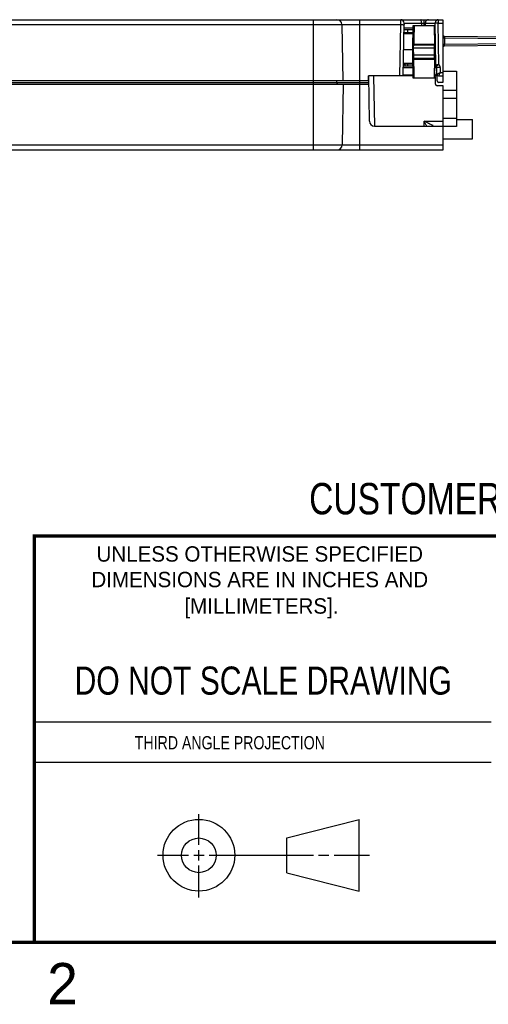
# Model space of a CAD drawing. Header units: inches. Extents: x 0 to 22, y 0 to 17.
# Tile 8 of 28: x 13.5 to 16.4, y 0.1 to 6.1. Entities that reach past the tile are written whole.
import ezdxf
from ezdxf.enums import TextEntityAlignment as Align

# ---------------------------------------------------------------- set-up
doc = ezdxf.new("R2010")
doc.units = ezdxf.units.IN
doc.header["$LTSCALE"] = 1.21
doc.header["$MEASUREMENT"] = 0
doc.layers.get('0').update_dxf_attribs({"linetype": 'CONTINUOUS'})
doc.styles.get("Standard").update_dxf_attribs({"font": 'txt', "width": 0.8})

msp = doc.modelspace()

# ---------------------------------------------------------------- linework, layer by layer
at = {"color": 7, "linetype": 'CONTINUOUS'}
for p, q in [((11.6719, 6.0858), (16.0825, 6.0858)), ((15.2975, 6.0858), (15.2975, 5.7158)), ((15.5775, 6.0858), (15.5775, 5.7158)), ((15.9668, 6.0858), (15.9668, 6.0655)), ((16.0546, 6.0858), (16.0546, 6.0658)), ((16.0825, 6.0858), (16.0825, 5.7058)), ((12.2602, 6.0564), (15.8286, 6.0564)), ((15.4714, 6.0564), (15.4773, 5.7158)), ((15.8232, 5.7458), (15.8286, 6.0564)), ((15.8432, 5.7458), (15.8487, 6.0655)), ((15.9026, 6.0238), (15.848, 6.0238)), ((15.9027, 6.0337), (15.8482, 6.0337)), ((15.8487, 6.0655), (15.9668, 6.0655)), ((15.868, 6.0238), (15.868, 6.0058)), ((15.9005, 5.9058), (15.903, 6.0508)), ((15.903, 6.0508), (16.0329, 6.0508)), ((15.9529, 6.0655), (15.9529, 6.0508)), ((15.9668, 6.0655), (15.967, 6.0508)), ((15.9762, 6.0655), (16.0359, 6.0655)), ((15.9762, 6.0655), (15.9764, 6.0508)), ((16.0351, 5.9288), (16.0329, 6.0508)), ((16.0546, 6.0658), (16.0359, 6.0655)), ((16.0406, 5.8107), (16.0359, 6.0655)), ((16.0546, 6.0658), (16.0825, 6.0658)), ((16.0593, 5.8146), (16.0546, 6.0658)), ((15.8923, 6.0009), (15.8476, 6.0009)), ((15.8967, 6.0058), (15.8477, 6.0058)), ((15.8985, 6.0061), (15.8966, 6.0058)), ((16.0923, 5.9757), (16.5126, 5.9721)), ((16.0923, 5.9757), (16.0923, 5.9359)), ((16.0924, 5.9857), (16.5126, 5.9821)), ((15.846, 5.9058), (15.9005, 5.9058)), ((15.9035, 5.7328), (15.9005, 5.9058)), ((15.9006, 5.9129), (15.9056, 5.9128)), ((15.9055, 5.9058), (15.9056, 5.9128)), ((15.9061, 5.8708), (15.9055, 5.9058)), ((16.0302, 5.9128), (15.9056, 5.9128)), ((15.906, 5.9328), (16.0286, 5.9328)), ((15.9067, 5.9379), (16.0336, 5.9379)), ((16.0304, 5.9058), (16.0297, 5.8708)), ((16.0352, 5.9129), (16.0302, 5.9128)), ((16.0302, 5.9128), (16.0304, 5.9058)), ((16.0347, 5.8707), (16.0354, 5.9058)), ((16.0351, 5.929), (16.0351, 5.9288)), ((16.0354, 5.9058), (16.0352, 5.9129)), ((16.5126, 5.9396), (16.0923, 5.9359)), ((16.5126, 5.9296), (16.0924, 5.9259)), ((15.9011, 5.8707), (15.9061, 5.8708)), ((16.0297, 5.8708), (15.9061, 5.8708)), ((16.0281, 5.8508), (15.9065, 5.8508)), ((16.0331, 5.8457), (15.9073, 5.8457)), ((16.0347, 5.8707), (16.0297, 5.8708)), ((16.0325, 5.7328), (16.0346, 5.8547)), ((15.844, 5.796), (15.9024, 5.796)), ((15.8442, 5.8058), (15.9019, 5.8058)), ((15.8965, 5.8158), (15.8444, 5.8158)), ((15.8921, 5.8207), (15.8445, 5.8207)), ((15.8977, 5.8157), (15.8712, 5.8157)), ((15.8712, 5.8058), (15.8712, 5.8157)), ((15.8964, 5.8158), (15.8983, 5.8156)), ((16.0359, 5.8058), (16.0337, 5.8058)), ((16.0425, 5.796), (16.0433, 5.7509)), ((16.0427, 5.796), (16.0435, 5.7509)), ((16.0659, 5.7964), (16.0459, 5.796)), ((16.0473, 5.7157), (16.0459, 5.796)), ((16.0659, 5.7964), (16.0664, 5.7658)), ((15.6325, 5.7158), (15.633, 5.7458)), ((15.9033, 5.7458), (15.633, 5.7458)), ((15.6386, 5.4713), (15.6338, 5.7459)), ((15.6638, 5.7458), (15.6691, 5.4418)), ((15.9032, 5.7509), (15.8433, 5.7509)), ((16.0325, 5.7328), (15.9035, 5.7328)), ((16.0385, 5.7458), (16.0327, 5.7458)), ((16.0333, 5.7509), (16.0328, 5.7509)), ((16.033, 5.7658), (16.0333, 5.7509)), ((16.0333, 5.7458), (16.0333, 5.7509)), ((16.038, 5.6957), (16.0377, 5.7359)), ((16.0429, 5.7747), (16.0463, 5.7747)), ((16.0566, 5.7458), (16.0825, 5.7458)), ((16.0664, 5.7658), (16.0825, 5.7658)), ((16.0825, 5.7747), (16.1645, 5.7747)), ((16.1645, 5.7747), (16.1645, 5.44)), ((12.2985, 5.7057), (15.6345, 5.7057)), ((12.3004, 5.6958), (15.6346, 5.6958)), ((15.6325, 5.7158), (12.3019, 5.7158)), ((15.2995, 5.2978), (15.2995, 5.7158)), ((15.4388, 5.7158), (15.4389, 5.7057)), ((15.4793, 5.6958), (15.4729, 5.3273)), ((15.5795, 5.2978), (15.5795, 5.7158)), ((16.0845, 5.6858), (16.048, 5.6858)), ((16.0825, 5.7058), (16.0573, 5.7058)), ((16.0845, 5.2978), (16.0845, 5.6858)), ((16.1645, 5.6566), (16.0845, 5.6566)), ((16.1645, 5.6093), (16.0845, 5.6093)), ((16.1645, 5.4873), (16.0845, 5.4873)), ((15.6686, 5.4418), (16.0845, 5.4418)), ((15.9699, 5.4418), (15.9704, 5.4713)), ((15.9704, 5.4713), (16.0845, 5.4713)), ((16.1645, 5.44), (16.0845, 5.44)), ((16.1645, 5.4819), (16.2619, 5.4819)), ((16.2619, 5.3638), (16.2619, 5.4819)), ((11.594, 5.3273), (16.0845, 5.3273)), ((16.0845, 5.3638), (16.2619, 5.3638)), ((11.614, 5.2978), (16.0845, 5.2978)), ((15.1374, 1.132), (15.5769, 1.2447)), ((15.5769, 0.8105), (15.5769, 1.2447)), ((15.1374, 0.9219), (15.1374, 1.132)), ((15.1374, 0.9219), (15.5769, 0.8105))]:
    msp.add_line(p, q, dxfattribs=at)
at = {"color": 2, "linetype": 'CONTINUOUS'}
for p, q in [((13.61, 1.835), (16.375, 1.835)), ((16.375, 1.5888), (13.61, 1.5888)), ((14.6059, 1.0901), (14.6059, 1.2769)), ((14.3557, 1.0276), (14.5434, 1.0276)), ((14.5747, 1.0276), (14.6372, 1.0276)), ((14.6059, 0.9964), (14.6059, 1.0589)), ((14.6684, 1.0276), (15.2987, 1.0276)), ((15.3299, 1.0276), (15.3924, 1.0276)), ((15.4237, 1.0276), (15.6394, 1.0276)), ((14.6059, 0.7723), (14.6059, 0.9651))]:
    msp.add_line(p, q, dxfattribs=at)
at = {"color": 7, "linetype": 'CONTINUOUS'}
for points in [[(15.9026, 6.0251), (15.9024, 6.0191), (15.9018, 6.0133), (15.9009, 6.0094), (15.8999, 6.0071), (15.8985, 6.0061)], [(16.0352, 5.9129), (16.0352, 5.9165), (16.0351, 5.9217), (16.0351, 5.9267), (16.0351, 5.9288)], [(16.0346, 5.8547), (16.0346, 5.857), (16.0346, 5.8621), (16.0347, 5.8673), (16.0347, 5.8707)], [(15.8983, 5.8156), (15.8997, 5.8145), (15.9008, 5.8122), (15.9016, 5.8083), (15.9022, 5.8026), (15.9024, 5.7965)]]:
    msp.add_lwpolyline(points, dxfattribs=at)
at = {"color": 7, "linetype": 'CONTINUOUS', "const_width": 0.02}
for points in [[(13.6, 2.9595), (21.5, 2.96)], [(13.61, 0.5), (13.61, 2.96)], [(0.5, 0.5), (21.5, 0.5)]]:
    msp.add_lwpolyline(points, dxfattribs=at)
at = {"color": 7, "linetype": 'CONTINUOUS'}
for centre, radius in [((14.6059, 1.0276), 0.2171), ((14.6054, 1.0269), 0.105)]:
    msp.add_circle(centre, radius, dxfattribs=at)
for centre, radius, start, end in [((15.4414, 6.0558), 0.03, 1, 90), ((15.8288, 6.0658), 0.02, 359, 90), ((16.0925, 5.9957), 0.01, 180, 269.5), ((15.906, 5.9378), 0.005, 179, 270), ((16.0925, 5.9159), 0.01, 90.5, 180), ((15.9065, 5.8458), 0.005, 90, 181), ((15.8613, 5.8158), 0.01, 181.00005, 270), ((15.8613, 5.8146), 0.01, 181.00002, 238.83629), ((16.0325, 5.7958), 0.01, 1, 82.89486), ((16.0327, 5.7958), 0.01, 1, 83.92619), ((16.0359, 5.7958), 0.01, 1, 90), ((16.0359, 5.7958), 0.03, 1, 38.71446), ((16.0277, 5.7358), 0.01, 0.5, 59.95207), ((16.0383, 5.7508), 0.005, 270.00459, 0.99992), ((16.0385, 5.7508), 0.005, 270, 1), ((16.0566, 5.7558), 0.01, 180.99998, 270), ((15.4489, 5.7058), 0.01, 180.5, 240.16719), ((16.048, 5.6958), 0.01, 180.5, 270), ((16.0573, 5.7158), 0.01, 181, 270), ((15.6686, 5.4718), 0.03, 181, 270), ((15.4429, 5.3278), 0.03, 270, 359)]:
    msp.add_arc(centre, radius, start, end, dxfattribs=at)
for points, knots in [([(15.8286, 6.0564), (15.8286, 6.0578), (15.8286, 6.0609), (15.8286, 6.0656), (15.8287, 6.0704), (15.8287, 6.075), (15.8287, 6.0792), (15.8287, 6.0825), (15.8287, 6.0846), (15.8288, 6.0856), (15.8288, 6.0858)], [0, 0, 0, 0, 0.149896, 0.311437, 0.477553, 0.638914, 0.784188, 0.900264, 0.974664, 1, 1, 1, 1]), ([(15.9529, 6.0655), (15.9529, 6.0689), (15.9528, 6.0753), (15.9519, 6.0808), (15.9513, 6.0858), (15.9503, 6.0858)], [0, 0, 0, 0, 0.4917, 0.854164, 1, 1, 1, 1]), ([(15.9949, 6.0858), (15.9916, 6.0858), (15.9848, 6.0838), (15.9777, 6.076), (15.9761, 6.069), (15.9762, 6.0655)], [0, 0, 0, 0, 0.323711, 0.657201, 1, 1, 1, 1]), ([(16.0546, 6.0858), (16.0522, 6.0858), (16.0472, 6.0848), (16.0409, 6.0802), (16.0368, 6.0734), (16.0359, 6.0681), (16.0359, 6.0655)], [0, 0, 0, 0, 0.23931, 0.486282, 0.741531, 1, 1, 1, 1]), ([(15.8286, 6.0564), (15.8319, 6.0563), (15.8383, 6.0567), (15.8432, 6.055), (15.8486, 6.0566), (15.8486, 6.0557)], [0, 0, 0, 0, 0.49981, 0.865778, 1, 1, 1, 1]), ([(15.9026, 6.0251), (15.9025, 6.0227), (15.9024, 6.0182), (15.9018, 6.0121), (15.9008, 6.0073), (15.8989, 6.0036), (15.896, 6.0013), (15.8935, 6.0009), (15.8923, 6.0009)], [0, 0, 0, 0, 0.248068, 0.460355, 0.627674, 0.758744, 0.873305, 1, 1, 1, 1]), ([(15.9088, 6.0508), (15.9086, 6.0383), (15.9081, 6.0131), (15.9074, 5.9755), (15.907, 5.9504), (15.9067, 5.9379)], [0, 0, 0, 0, 0.334067, 0.667401, 1, 1, 1, 1]), ([(15.9668, 6.0655), (15.9672, 6.0655), (15.968, 6.0655), (15.9692, 6.0654), (15.9704, 6.0654), (15.9715, 6.0654), (15.9726, 6.0654), (15.9736, 6.0654), (15.9746, 6.0654), (15.9755, 6.0654), (15.976, 6.0655), (15.9762, 6.0655)], [0, 0, 0, 0, 0.133667, 0.257502, 0.377653, 0.497129, 0.615297, 0.730302, 0.837838, 0.929866, 1, 1, 1, 1]), ([(15.8923, 6.0009), (15.8923, 6.0016), (15.8925, 6.0028), (15.8935, 6.0045), (15.8945, 6.0052), (15.895, 6.0055)], [0, 0, 0, 0, 0.3468, 0.681852, 1, 1, 1, 1]), ([(16.0825, 5.9957), (16.0825, 5.9948), (16.0825, 5.9929), (16.0828, 5.9902), (16.0833, 5.9877), (16.0838, 5.9855), (16.0845, 5.9836), (16.0853, 5.9818), (16.0861, 5.9803), (16.0867, 5.9795), (16.087, 5.9791)], [0, 0, 0, 0, 0.167289, 0.321293, 0.462737, 0.592308, 0.710432, 0.817605, 0.914116, 1, 1, 1, 1]), ([(16.087, 5.9791), (16.0872, 5.9787), (16.0878, 5.9781), (16.0886, 5.9772), (16.0895, 5.9766), (16.0904, 5.9762), (16.091, 5.9759), (16.0913, 5.9759)], [0, 0, 0, 0, 0.242229, 0.457233, 0.649785, 0.827121, 1, 1, 1, 1]), ([(16.0924, 5.9857), (16.0928, 5.9857), (16.0918, 5.9831), (16.0927, 5.9806), (16.0923, 5.9774), (16.0923, 5.9757)], [0, 0, 0, 0, 0.133995, 0.499998, 1, 1, 1, 1]), ([(15.9055, 5.9058), (15.9048, 5.9058), (15.9037, 5.9058), (15.9021, 5.9058), (15.9011, 5.9058), (15.9006, 5.9058), (15.9005, 5.9058)], [0, 0, 0, 0, 0.382655, 0.707077, 0.923868, 1, 1, 1, 1]), ([(15.901, 5.9379), (15.901, 5.9379), (15.9012, 5.9379), (15.9013, 5.938), (15.9017, 5.938), (15.9021, 5.938), (15.9027, 5.938), (15.9034, 5.938), (15.9042, 5.938), (15.905, 5.9379), (15.9059, 5.9379), (15.9065, 5.9379), (15.9067, 5.9379)], [0, 0, 0, 0, 0.010006, 0.042279, 0.099963, 0.183262, 0.289408, 0.413405, 0.550391, 0.69645, 0.847639, 1, 1, 1, 1]), ([(15.9056, 5.9128), (15.9056, 5.9143), (15.9057, 5.9172), (15.9058, 5.9214), (15.9059, 5.9251), (15.9059, 5.9282), (15.906, 5.9306), (15.906, 5.932), (15.906, 5.9327), (15.906, 5.9328)], [0, 0, 0, 0, 0.222517, 0.434058, 0.623619, 0.781891, 0.900996, 0.974984, 1, 1, 1, 1]), ([(15.9067, 5.9379), (15.9067, 5.9374), (15.9067, 5.9364), (15.9066, 5.9351), (15.9065, 5.9339), (15.9063, 5.9333), (15.9061, 5.9328), (15.906, 5.9328)], [0, 0, 0, 0, 0.29357, 0.566949, 0.789538, 0.935352, 1, 1, 1, 1]), ([(16.0336, 5.9379), (16.0336, 5.9373), (16.0333, 5.9359), (16.0323, 5.9342), (16.0306, 5.9331), (16.0293, 5.9328), (16.0286, 5.9328)], [0, 0, 0, 0, 0.251047, 0.50149, 0.751058, 1, 1, 1, 1]), ([(16.0286, 5.9328), (16.0289, 5.9328), (16.0295, 5.9321), (16.0298, 5.9305), (16.03, 5.9281), (16.0301, 5.925), (16.0301, 5.9213), (16.0302, 5.9171), (16.0302, 5.9143), (16.0302, 5.9128)], [0, 0, 0, 0, 0.041051, 0.118508, 0.238109, 0.394864, 0.580422, 0.78545, 1, 1, 1, 1]), ([(16.0304, 5.9058), (16.031, 5.9058), (16.0321, 5.9058), (16.034, 5.9058), (16.0344, 5.9058), (16.0353, 5.9058), (16.0354, 5.9058)], [0, 0, 0, 0, 0.401053, 0.737995, 0.956929, 1, 1, 1, 1]), ([(16.0336, 5.9379), (16.0339, 5.9379), (16.0345, 5.9369), (16.0348, 5.9351), (16.035, 5.9322), (16.0351, 5.9301), (16.0351, 5.929)], [0, 0, 0, 0, 0.100728, 0.310245, 0.637555, 1, 1, 1, 1]), ([(16.0851, 5.9293), (16.085, 5.9291), (16.0846, 5.9282), (16.084, 5.9266), (16.0834, 5.9243), (16.0829, 5.9217), (16.0827, 5.9199), (16.0826, 5.919)], [0, 0, 0, 0, 0.067614, 0.270801, 0.493999, 0.736677, 1, 1, 1, 1]), ([(16.0923, 5.9359), (16.0918, 5.9359), (16.0909, 5.9357), (16.0896, 5.9351), (16.0884, 5.9343), (16.0874, 5.9332), (16.0864, 5.9319), (16.0857, 5.9306), (16.0852, 5.9297), (16.0851, 5.9293)], [0, 0, 0, 0, 0.138559, 0.275857, 0.414139, 0.556817, 0.710169, 0.880062, 1, 1, 1, 1]), ([(16.0924, 5.9259), (16.0928, 5.9259), (16.0918, 5.9286), (16.0927, 5.931), (16.0923, 5.9342), (16.0923, 5.9359)], [0, 0, 0, 0, 0.134022, 0.500003, 1, 1, 1, 1]), ([(15.9073, 5.8457), (15.907, 5.8457), (15.9065, 5.8457), (15.9057, 5.8457), (15.9049, 5.8457), (15.9041, 5.8457), (15.9034, 5.8457), (15.9027, 5.8457), (15.9022, 5.8457), (15.9018, 5.8457), (15.9017, 5.8457), (15.9015, 5.8457), (15.9015, 5.8457)], [0, 0, 0, 0, 0.130669, 0.27204, 0.416913, 0.557284, 0.685305, 0.79486, 0.882671, 0.946974, 0.986376, 1, 1, 1, 1]), ([(15.9065, 5.8508), (15.9065, 5.851), (15.9065, 5.8517), (15.9065, 5.8531), (15.9064, 5.8555), (15.9064, 5.8586), (15.9063, 5.8623), (15.9062, 5.8665), (15.9061, 5.8694), (15.9061, 5.8708)], [0, 0, 0, 0, 0.025048, 0.099055, 0.21817, 0.376451, 0.566027, 0.777589, 1, 1, 1, 1]), ([(15.9073, 5.8457), (15.9073, 5.8463), (15.9072, 5.8472), (15.9071, 5.8486), (15.907, 5.8497), (15.9068, 5.8504), (15.9066, 5.8508), (15.9065, 5.8508)], [0, 0, 0, 0, 0.293165, 0.566258, 0.788727, 0.934654, 1, 1, 1, 1]), ([(15.9093, 5.7328), (15.9091, 5.7454), (15.9086, 5.7705), (15.9079, 5.8082), (15.9075, 5.8332), (15.9073, 5.8457)], [0, 0, 0, 0, 0.334067, 0.667401, 1, 1, 1, 1]), ([(16.0297, 5.8708), (16.0297, 5.8694), (16.0297, 5.8665), (16.0296, 5.8624), (16.0296, 5.8587), (16.0295, 5.8555), (16.0293, 5.8531), (16.029, 5.8516), (16.0284, 5.8508), (16.0281, 5.8508)], [0, 0, 0, 0, 0.21479, 0.420085, 0.605795, 0.762726, 0.882082, 0.959224, 1, 1, 1, 1]), ([(16.0331, 5.8457), (16.0331, 5.8464), (16.0329, 5.8477), (16.0318, 5.8494), (16.0301, 5.8506), (16.0288, 5.8508), (16.0281, 5.8508)], [0, 0, 0, 0, 0.251042, 0.501486, 0.751056, 1, 1, 1, 1]), ([(16.0346, 5.8547), (16.0346, 5.8536), (16.0345, 5.8514), (16.0343, 5.8486), (16.0341, 5.8467), (16.0334, 5.8457), (16.0331, 5.8457)], [0, 0, 0, 0, 0.364967, 0.691404, 0.899968, 1, 1, 1, 1]), ([(15.8513, 5.8157), (15.8513, 5.8153), (15.8491, 5.816), (15.8481, 5.8157), (15.8473, 5.8156)], [0, 0, 0, 0, 0.256064, 1, 1, 1, 1]), ([(15.8712, 5.8157), (15.8703, 5.8156), (15.8685, 5.8156), (15.8656, 5.8156), (15.8626, 5.8156), (15.8595, 5.8156), (15.8566, 5.8156), (15.8539, 5.8155), (15.8526, 5.8159), (15.8513, 5.8154), (15.8513, 5.8157)], [0, 0, 0, 0, 0.137075, 0.280514, 0.431127, 0.586618, 0.739317, 0.872608, 0.965713, 1, 1, 1, 1]), ([(15.9024, 5.7965), (15.9023, 5.7989), (15.9022, 5.8034), (15.9017, 5.8095), (15.9006, 5.8144), (15.8988, 5.8181), (15.8958, 5.8204), (15.8933, 5.8207), (15.8921, 5.8207)], [0, 0, 0, 0, 0.247926, 0.460124, 0.627388, 0.758422, 0.873061, 1, 1, 1, 1]), ([(15.8948, 5.8162), (15.8943, 5.8165), (15.8933, 5.8172), (15.8923, 5.8188), (15.8921, 5.8201), (15.8921, 5.8207)], [0, 0, 0, 0, 0.318075, 0.653136, 1, 1, 1, 1]), ([(16.0336, 5.796), (16.0342, 5.796), (16.0358, 5.7961), (16.0381, 5.796), (16.0404, 5.7962), (16.0415, 5.7959), (16.0425, 5.7962), (16.0425, 5.796)], [0, 0, 0, 0, 0.227657, 0.538901, 0.785988, 0.944799, 1, 1, 1, 1]), ([(16.0423, 5.8035), (16.0416, 5.8041), (16.0404, 5.8055), (16.0394, 5.8082), (16.0392, 5.8101), (16.0393, 5.811)], [0, 0, 0, 0, 0.325269, 0.65726, 1, 1, 1, 1]), ([(16.0593, 5.8146), (16.0573, 5.8142), (16.0534, 5.8135), (16.0481, 5.8124), (16.0439, 5.8115), (16.0416, 5.8109), (16.0406, 5.8107)], [0, 0, 0, 0, 0.324356, 0.617524, 0.849678, 1, 1, 1, 1]), ([(16.0436, 5.8041), (16.043, 5.8047), (16.042, 5.806), (16.0414, 5.8075), (16.0411, 5.8083)], [0, 0, 0, 0, 0.498926, 1, 1, 1, 1]), ([(16.0436, 5.8041), (16.0434, 5.8039), (16.043, 5.8035), (16.0424, 5.8034), (16.0423, 5.8035)], [0, 0, 0, 0, 0.645916, 1, 1, 1, 1]), ([(16.0593, 5.8146), (16.0575, 5.8136), (16.0541, 5.8116), (16.0496, 5.8087), (16.0462, 5.8062), (16.0443, 5.8047), (16.0436, 5.8041)], [0, 0, 0, 0, 0.325895, 0.619366, 0.850757, 1, 1, 1, 1]), ([(16.0428, 5.7509), (16.0422, 5.7508), (16.0412, 5.7511), (16.0389, 5.7509), (16.0363, 5.751), (16.0343, 5.7509), (16.0333, 5.7509)], [0, 0, 0, 0, 0.14944, 0.381995, 0.674945, 1, 1, 1, 1]), ([(16.0466, 5.7557), (16.0467, 5.7557), (16.0469, 5.7558), (16.0473, 5.756), (16.0482, 5.7565), (16.0494, 5.7571), (16.0512, 5.758), (16.0535, 5.7592), (16.0563, 5.7606), (16.0595, 5.7623), (16.0629, 5.764), (16.0653, 5.7652), (16.0664, 5.7658)], [0, 0, 0, 0, 0.008079, 0.032021, 0.072958, 0.134441, 0.221529, 0.338056, 0.481544, 0.645782, 0.822123, 1, 1, 1, 1]), ([(16.0664, 5.7658), (16.0658, 5.7646), (16.0647, 5.7623), (16.063, 5.7588), (16.0614, 5.7556), (16.06, 5.7528), (16.0589, 5.7505), (16.058, 5.7487), (16.0574, 5.7474), (16.057, 5.7466), (16.0567, 5.7461), (16.0566, 5.7459), (16.0566, 5.7458)], [0, 0, 0, 0, 0.177877, 0.354218, 0.518456, 0.661943, 0.778468, 0.865557, 0.927042, 0.96798, 0.991923, 1, 1, 1, 1]), ([(15.9997, 5.4565), (15.9976, 5.4575), (15.9933, 5.4597), (15.9864, 5.4632), (15.9786, 5.4671), (15.9732, 5.4699), (15.9704, 5.4713)], [0, 0, 0, 0, 0.207882, 0.444322, 0.709116, 1, 1, 1, 1]), ([(15.9818, 5.448), (15.9806, 5.4503), (15.9782, 5.4552), (15.9744, 5.463), (15.9718, 5.4684), (15.9704, 5.4713)], [0, 0, 0, 0, 0.298331, 0.632605, 1, 1, 1, 1]), ([(16.0174, 5.4476), (16.0147, 5.449), (16.0088, 5.4519), (16.0029, 5.4549), (15.9997, 5.4565)], [0, 0, 0, 0, 0.455845, 1, 1, 1, 1])]:
    msp.add_open_spline(points, degree=3, knots=knots, dxfattribs=at)
for points in [[(15.895, 6.0055), (15.8955, 6.0057), (15.8961, 6.0058), (15.8966, 6.0058)], [(16.0913, 5.9759), (16.0916, 5.9758), (16.092, 5.9758), (16.0923, 5.9757)], [(15.8473, 5.8156), (15.8464, 5.8155), (15.8454, 5.8155), (15.8444, 5.8155)], [(15.8964, 5.8158), (15.8959, 5.8158), (15.8953, 5.816), (15.8948, 5.8162)], [(16.0359, 5.8058), (16.0351, 5.8058), (16.0344, 5.8059), (16.0337, 5.8061)], [(16.0364, 5.813), (16.0356, 5.8135), (16.0348, 5.8139), (16.0339, 5.8143)], [(16.0393, 5.811), (16.0384, 5.8118), (16.0374, 5.8125), (16.0364, 5.813)], [(16.04, 5.8107), (16.0398, 5.8107), (16.0395, 5.8109), (16.0393, 5.811)], [(16.0406, 5.8107), (16.0405, 5.8106), (16.0402, 5.8106), (16.04, 5.8107)], [(16.0411, 5.8083), (16.0409, 5.8091), (16.0407, 5.8099), (16.0406, 5.8107)], [(16.0433, 5.7509), (16.0433, 5.7511), (16.043, 5.751), (16.0428, 5.7509)], [(15.9848, 5.4418), (15.9838, 5.4439), (15.9828, 5.4459), (15.9818, 5.448)], [(16.0237, 5.4445), (16.0216, 5.4454), (16.0195, 5.4465), (16.0174, 5.4476)]]:
    msp.add_open_spline(points, degree=3, dxfattribs=at)

# ---------------------------------------------------------------- texts
at = {"color": 7, "linetype": 'CONTINUOUS', "width": 0.8}
for s, height, p in [('CUSTOMER DRAWING', 0.19, (16.3742, 3.0911)), ('DO NOT SCALE DRAWING', 0.17, (14.9953, 1.9998))]:
    msp.add_text(s, height=height, dxfattribs=at).set_placement(p, align=Align.CENTER)
at = {"color": 2, "linetype": 'CONTINUOUS'}
for s, p in [('UNLESS OTHERWISE SPECIFIED', (14.9742, 2.8049)), ('DIMENSIONS ARE IN INCHES AND', (14.9742, 2.6501)), ('[MILLIMETERS].', (14.9844, 2.4899))]:
    msp.add_text(s, height=0.093, dxfattribs=at).set_placement(p, align=Align.CENTER)
at = {"color": 2, "linetype": 'CONTINUOUS', "width": 0.8}
msp.add_text('THIRD ANGLE PROJECTION', height=0.08, dxfattribs=at).set_placement((14.2178, 1.6686))
at = {"color": 2, "linetype": 'CONTINUOUS'}
msp.add_text('2', height=0.25, dxfattribs=at).set_placement((13.6875, 0.125))

doc.saveas('drawing.dxf')
